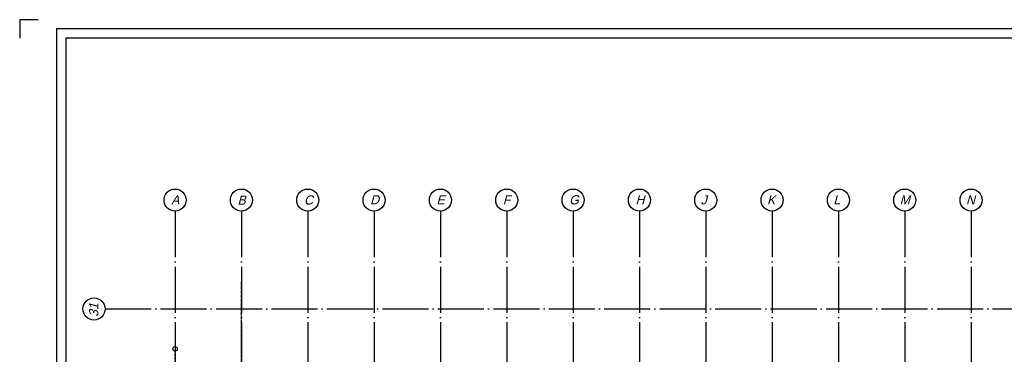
# Model space of a CAD drawing. Extents: x 0 to 1189, y 0 to 841.
# Tile 12 of 24: x 0 to 534, y 660 to 841. Entities that reach past the tile are written whole.
import ezdxf
from ezdxf.enums import TextEntityAlignment as Align

# ---------------------------------------------------------------- set-up
doc = ezdxf.new("R2010")
doc.units = 0
doc.header["$MEASUREMENT"] = 0
doc.header["$PDSIZE"] = 2
for name, pattern in [('B0304', [6, 5, -0.5, 0, -0.5]), ('B0702', [1.171875, 0.78125, -0.390625]), ('DASHDOT', [25.4, 12.7, -6.35, 0, -6.35]), ('E0001', [1, 1, 0])]:
    doc.linetypes.add(name, pattern=pattern)
doc.layers.get('0').update_dxf_attribs({"linetype": 'CONTINUOUS'})
for name, color, linetype in [('AL$1A---_ALGEMEEN', 8, 'CONTINUOUS'), ('STRAMIEN', 1, 'CONTINUOUS'), ('VITELDATA', 1, 'CONTINUOUS'), ('XREF', 7, 'CONTINUOUS')]:
    doc.layers.add(name, color=color, linetype=linetype)
doc.styles.get("Standard").update_dxf_attribs({"font": 'ISO'})
doc.styles.add('STYLE1', font='b-gbp', dxfattribs={"oblique": 15})

# ---------------------------------------------------------------- blocks, each defined once
blk = doc.blocks.new('X3II_03')
at = {"layer": 'VITELDATA'}
blk.add_text('Xref X3II_03', height=2, dxfattribs=at).set_placement((0, 0))
blk = doc.blocks.new('-STR-H')
at = {"layer": 'AL$1A---_ALGEMEEN', "linetype": 'DASHDOT', "ltscale": 0.5}
blk.add_line((0, 0), (-9880, 0), dxfattribs=at)
at = {"layer": 'AL$1A---_ALGEMEEN', "linetype": 'Continuous', "ltscale": 2}
blk.add_circle((-10000, 0), 120, dxfattribs=at)
for p in [(-8560, 0), (-4960, 0), (-1360, 0)]:
    blk.add_point(p, dxfattribs=at)

msp = doc.modelspace()

# ---------------------------------------------------------------- linework, layer by layer
at = {"color": 4}
for p, q in [((0, 841), (0, 831)), ((10, 841), (0, 841)), ((20, 836), (20, 5)), ((1184, 836), (20, 836))]:
    msp.add_line(p, q, dxfattribs=at)
at = {"color": 6}
for p, q in [((25, 831), (25, 10)), ((1179, 831), (25, 831))]:
    msp.add_line(p, q, dxfattribs=at)
at = {"layer": 'AL$1A---_ALGEMEEN', "linetype": 'B0702', "ltscale": 2}
for p, q in [((120.34, 657.53), (120.34, 699.63)), ((120.34, 655.48), (120.34, 690.48))]:
    msp.add_line(p, q, dxfattribs=at)
at = {"layer": 'STRAMIEN', "color": 8, "linetype": 'B0304', "ltscale": 5}
for p, q in [((84.34, 737.28), (84.34, 131.01)), ((120.34, 737.28), (120.34, 131.01)), ((156.34, 737.28), (156.34, 131.01)), ((192.34, 737.28), (192.34, 131.01)), ((228.34, 737.28), (228.34, 131.01)), ((264.34, 737.28), (264.34, 131.01)), ((300.34, 737.28), (300.34, 131.01)), ((336.34, 737.28), (336.34, 131.01)), ((372.34, 737.28), (372.34, 131.01)), ((408.34, 737.28), (408.34, 131.01)), ((444.34, 737.28), (444.34, 131.01)), ((480.34, 737.28), (480.34, 131.01)), ((516.34, 737.28), (516.34, 131.01)), ((46.34, 684.28), (915.44, 684.28))]:
    msp.add_line(p, q, dxfattribs=at)
at = {"layer": 'STRAMIEN', "color": 8}
for centre in [(84.34, 743.28), (120.34, 743.28), (156.34, 743.28), (192.34, 743.28), (228.34, 743.28), (264.34, 743.28), (300.34, 743.28), (336.34, 743.28), (372.34, 743.28), (408.34, 743.28), (444.34, 743.28), (480.34, 743.28), (516.34, 743.28), (40.34, 684.28)]:
    msp.add_circle(centre, 6, dxfattribs=at)

# ---------------------------------------------------------------- block references
at = {"layer": 'AL$1A---_ALGEMEEN', "linetype": 'Continuous', "ltscale": 2, "xscale": 0.009999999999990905, "yscale": 0.009999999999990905, "zscale": 0.00999999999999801, "rotation": 270}
msp.add_blockref('-STR-H', (84.34, 562.68), dxfattribs=at)
at = {"layer": 'XREF', "linetype": 'E0001', "xscale": 0.01, "yscale": 0.01, "zscale": 0.01}
msp.add_blockref('X3II_03', (0, 841), dxfattribs=at)

# ---------------------------------------------------------------- texts
at = {"layer": 'STRAMIEN', "color": 8, "style": 'STYLE1', "oblique": 15}
for s, p in [('A', (82.18, 739.43)), ('B', (118.21, 739.25)), ('C', (154.31, 739.35)), ('D', (190.18, 739.43)), ('E', (226.18, 739.43)), ('F', (262.18, 739.43)), ('G', (298.18, 739.43)), ('H', (334.18, 739.43)), ('J', (369.57, 739.43)), ('K', (405.57, 739.43)), ('L', (441.57, 739.43)), ('M', (477.57, 739.43)), ('N', (513.57, 739.43))]:
    msp.add_text(s, height=5, dxfattribs=at).set_placement(p, align=Align.BOTTOM_LEFT)
msp.add_text('31', height=5, rotation=90, dxfattribs=at).set_placement((44.19, 679.97), align=Align.BOTTOM_LEFT)

doc.saveas('drawing.dxf')
